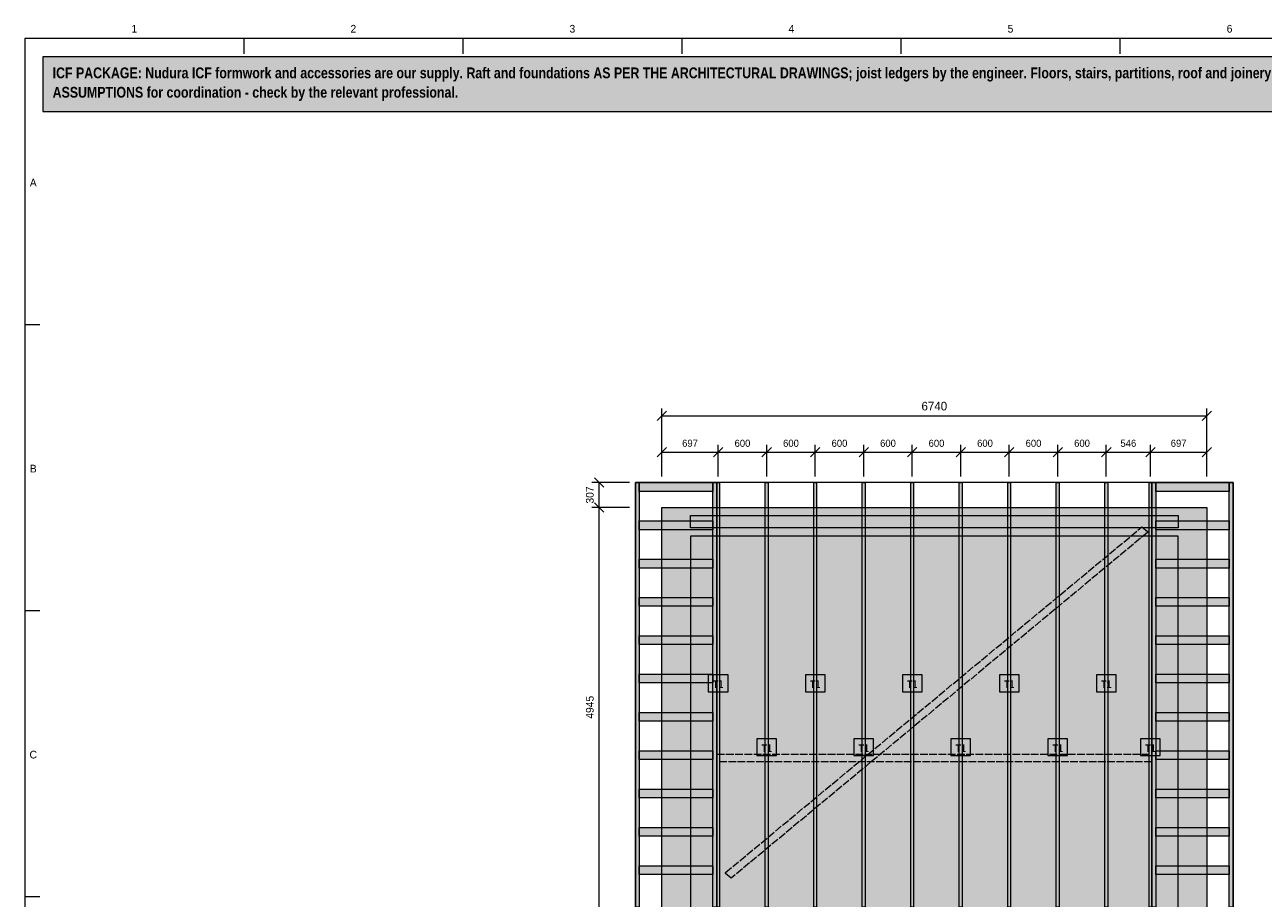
# Model space of a CAD drawing. Header units: millimetres. Extents: x 17 to 413, y 4 to 292.
# Tile 2 of 3: x 20 to 224, y 148 to 292. Entities that reach past the tile are written whole.
import ezdxf
from ezdxf.enums import TextEntityAlignment as Align

# ---------------------------------------------------------------- set-up
doc = ezdxf.new("R2010")
doc.units = ezdxf.units.MM
doc.linetypes.add('DASHED', pattern=[1.524, 1.27, -0.254])
for name, color, linetype in [('FILL-C_6B451A', 7, 'Continuous'), ('FILL-LIGHT', 7, 'Continuous'), ('FILL-MASONRY_FILL', 7, 'Continuous'), ('FILL-TIMBER', 7, 'Continuous'), ('FILL-WHITE', 7, 'Continuous'), ('LINE-C_6B451A', 7, 'Continuous'), ('LINE-C_8C66A6-DASH', 7, 'DASHED'), ('LINE-C_B27326', 7, 'Continuous'), ('LINE-GREY', 7, 'Continuous'), ('LINE-INK', 7, 'Continuous'), ('LINE-MASONRY', 7, 'Continuous'), ('LINE-RED', 7, 'Continuous'), ('LINE-STEEL_GREY', 7, 'Continuous'), ('TEXT-C_6B451A', 7, 'Continuous'), ('TEXT-INK', 7, 'Continuous'), ('TEXT-STEEL_GREY', 7, 'Continuous')]:
    doc.layers.add(name, color=color, linetype=linetype)
doc.styles.add('OpenSansCondensed-Bold', font='OpenSansCondensed-Bold.ttf')

msp = doc.modelspace()

# ---------------------------------------------------------------- hatches: boundary and pattern name
at = {"layer": 'FILL-C_6B451A', "true_color": 0x6b451a}
h = msp.add_hatch(color=256, dxfattribs=at)
h.dxf.hatch_style = 1
h.paths.add_polyline_path([(134.12, 146.75), (134.12, 216.78), (134.59, 216.78), (134.59, 146.75)])
h = msp.add_hatch(color=256, dxfattribs=at)
h.dxf.hatch_style = 1
h.paths.add_polyline_path([(142.12, 146.75), (142.12, 216.78), (142.59, 216.78), (142.59, 146.75)])
h = msp.add_hatch(color=256, dxfattribs=at)
h.dxf.hatch_style = 1
h.paths.add_polyline_path([(150.12, 146.75), (150.12, 216.78), (150.59, 216.78), (150.59, 146.75)])
h = msp.add_hatch(color=256, dxfattribs=at)
h.dxf.hatch_style = 1
h.paths.add_polyline_path([(158.12, 146.75), (158.12, 216.78), (158.59, 216.78), (158.59, 146.75)])
h = msp.add_hatch(color=256, dxfattribs=at)
h.dxf.hatch_style = 1
h.paths.add_polyline_path([(166.12, 146.75), (166.12, 216.78), (166.59, 216.78), (166.59, 146.75)])
h = msp.add_hatch(color=256, dxfattribs=at)
h.dxf.hatch_style = 1
h.paths.add_polyline_path([(174.12, 146.75), (174.12, 216.78), (174.59, 216.78), (174.59, 146.75)])
h = msp.add_hatch(color=256, dxfattribs=at)
h.dxf.hatch_style = 1
h.paths.add_polyline_path([(182.12, 146.75), (182.12, 216.78), (182.59, 216.78), (182.59, 146.75)])
h = msp.add_hatch(color=256, dxfattribs=at)
h.dxf.hatch_style = 1
h.paths.add_polyline_path([(190.12, 146.75), (190.12, 216.78), (190.59, 216.78), (190.59, 146.75)])
h = msp.add_hatch(color=256, dxfattribs=at)
h.dxf.hatch_style = 1
h.paths.add_polyline_path([(198.12, 146.75), (198.12, 216.78), (198.59, 216.78), (198.59, 146.75)])
h = msp.add_hatch(color=256, dxfattribs=at)
h.dxf.hatch_style = 1
h.paths.add_polyline_path([(205.41, 146.75), (205.41, 216.78), (205.88, 216.78), (205.88, 146.75)])
h = msp.add_hatch(color=256, dxfattribs=at)
h.dxf.hatch_style = 1
h.paths.add_polyline_path([(134.12, 82.17), (134.12, 211.33), (134.59, 211.33), (134.59, 82.17)])
h = msp.add_hatch(color=256, dxfattribs=at)
h.dxf.hatch_style = 1
h.paths.add_polyline_path([(142.12, 82.17), (142.12, 211.33), (142.59, 211.33), (142.59, 82.17)])
h = msp.add_hatch(color=256, dxfattribs=at)
h.dxf.hatch_style = 1
h.paths.add_polyline_path([(150.12, 82.17), (150.12, 211.33), (150.59, 211.33), (150.59, 82.17)])
h = msp.add_hatch(color=256, dxfattribs=at)
h.dxf.hatch_style = 1
h.paths.add_polyline_path([(158.12, 82.17), (158.12, 211.33), (158.59, 211.33), (158.59, 82.17)])
h = msp.add_hatch(color=256, dxfattribs=at)
h.dxf.hatch_style = 1
h.paths.add_polyline_path([(166.12, 82.17), (166.12, 211.33), (166.59, 211.33), (166.59, 82.17)])
h = msp.add_hatch(color=256, dxfattribs=at)
h.dxf.hatch_style = 1
h.paths.add_polyline_path([(174.12, 82.17), (174.12, 211.33), (174.59, 211.33), (174.59, 82.17)])
h = msp.add_hatch(color=256, dxfattribs=at)
h.dxf.hatch_style = 1
h.paths.add_polyline_path([(182.12, 82.17), (182.12, 211.33), (182.59, 211.33), (182.59, 82.17)])
h = msp.add_hatch(color=256, dxfattribs=at)
h.dxf.hatch_style = 1
h.paths.add_polyline_path([(190.12, 82.17), (190.12, 211.33), (190.59, 211.33), (190.59, 82.17)])
h = msp.add_hatch(color=256, dxfattribs=at)
h.dxf.hatch_style = 1
h.paths.add_polyline_path([(198.12, 82.17), (198.12, 211.33), (198.59, 211.33), (198.59, 82.17)])
h = msp.add_hatch(color=256, dxfattribs=at)
h.dxf.hatch_style = 1
h.paths.add_polyline_path([(205.41, 82.17), (205.41, 211.33), (205.88, 211.33), (205.88, 82.17)])
at = {"layer": 'FILL-LIGHT', "true_color": 0xdedee0}
h = msp.add_hatch(color=256, dxfattribs=at)
h.dxf.hatch_style = 1
h.paths.add_polyline_path([(125.07, 80.82), (125.07, 80.82), (125.07, 212.68), (125.07, 212.68), (125.07, 212.68), (214.93, 212.68), (214.93, 212.68), (214.93, 212.68), (214.93, 80.82), (214.93, 80.82), (214.93, 80.82), (125.07, 80.82)])
h.paths.add_polyline_path([(129.81, 85.56), (129.81, 85.56), (129.81, 85.56), (129.81, 85.56), (129.81, 85.56), (129.81, 85.56), (129.81, 85.56), (129.81, 85.56), (129.81, 85.56), (129.81, 85.56), (129.81, 85.56), (129.81, 85.56), (129.81, 85.56), (129.81, 85.56), (129.81, 85.56), (129.81, 85.56), (129.81, 85.56), (210.19, 85.56), (210.19, 85.56), (210.19, 85.56), (210.19, 85.56), (210.19, 85.56), (210.19, 85.56), (210.19, 85.56), (210.19, 85.56), (210.19, 85.56), (210.19, 85.56), (210.19, 85.56), (210.19, 85.56), (210.19, 85.56), (210.19, 85.56), (210.19, 85.56), (210.19, 85.56), (210.19, 85.56), (210.19, 207.94), (210.19, 207.94), (210.19, 207.94), (210.19, 207.94), (210.19, 207.94), (210.19, 207.94), (210.19, 207.94), (210.19, 207.94), (210.19, 207.94), (210.19, 207.94), (210.19, 207.94), (210.19, 207.94), (210.19, 207.94), (210.19, 207.94), (210.19, 207.94), (210.19, 207.94), (210.19, 207.94), (129.81, 207.94), (129.81, 207.94), (129.81, 207.94), (129.81, 207.94), (129.81, 207.94), (129.81, 207.94), (129.81, 207.94), (129.81, 207.94), (129.81, 207.94), (129.81, 207.94), (129.81, 207.94), (129.81, 207.94), (129.81, 207.94), (129.81, 207.94), (129.81, 207.94), (129.81, 207.94), (129.81, 207.94)], flags=0)
at = {"layer": 'FILL-MASONRY_FILL', "true_color": 0xcce6cc}
h = msp.add_hatch(color=256, dxfattribs=at)
h.dxf.hatch_style = 1
h.paths.add_polyline_path([(120.72, 146.75), (120.72, 216.78), (121.35, 216.78), (121.35, 146.75)])
h = msp.add_hatch(color=256, dxfattribs=at)
h.dxf.hatch_style = 1
h.paths.add_polyline_path([(121.35, 215.33), (121.35, 216.78), (133.48, 216.78), (133.48, 215.33)])
h = msp.add_hatch(color=256, dxfattribs=at)
h.dxf.hatch_style = 1
h.paths.add_polyline_path([(133.49, 146.75), (133.49, 216.78), (134.12, 216.78), (134.12, 146.75)])
h = msp.add_hatch(color=256, dxfattribs=at)
h.dxf.hatch_style = 1
h.paths.add_polyline_path([(205.88, 146.75), (205.88, 216.78), (206.51, 216.78), (206.51, 146.75)])
h = msp.add_hatch(color=256, dxfattribs=at)
h.dxf.hatch_style = 1
h.paths.add_polyline_path([(206.52, 215.33), (206.52, 216.78), (218.65, 216.78), (218.65, 215.33)])
h = msp.add_hatch(color=256, dxfattribs=at)
h.dxf.hatch_style = 1
h.paths.add_polyline_path([(218.65, 146.75), (218.65, 216.78), (219.28, 216.78), (219.28, 146.75)])
h = msp.add_hatch(color=256, dxfattribs=at)
h.dxf.hatch_style = 1
h.paths.add_polyline_path([(121.35, 209.01), (121.35, 210.46), (133.48, 210.46), (133.48, 209.01)])
h = msp.add_hatch(color=256, dxfattribs=at)
h.dxf.hatch_style = 1
h.paths.add_polyline_path([(206.52, 209.01), (206.52, 210.46), (218.65, 210.46), (218.65, 209.01)])
h = msp.add_hatch(color=256, dxfattribs=at)
h.dxf.hatch_style = 1
h.paths.add_polyline_path([(121.35, 202.69), (121.35, 204.14), (133.48, 204.14), (133.48, 202.69)])
h = msp.add_hatch(color=256, dxfattribs=at)
h.dxf.hatch_style = 1
h.paths.add_polyline_path([(206.52, 202.69), (206.52, 204.14), (218.65, 204.14), (218.65, 202.69)])
h = msp.add_hatch(color=256, dxfattribs=at)
h.dxf.hatch_style = 1
h.paths.add_polyline_path([(121.35, 196.37), (121.35, 197.82), (133.48, 197.82), (133.48, 196.37)])
h = msp.add_hatch(color=256, dxfattribs=at)
h.dxf.hatch_style = 1
h.paths.add_polyline_path([(206.52, 196.37), (206.52, 197.82), (218.65, 197.82), (218.65, 196.37)])
h = msp.add_hatch(color=256, dxfattribs=at)
h.dxf.hatch_style = 1
h.paths.add_polyline_path([(121.35, 190.05), (121.35, 191.5), (133.48, 191.5), (133.48, 190.05)])
h = msp.add_hatch(color=256, dxfattribs=at)
h.dxf.hatch_style = 1
h.paths.add_polyline_path([(206.52, 190.05), (206.52, 191.5), (218.65, 191.5), (218.65, 190.05)])
h = msp.add_hatch(color=256, dxfattribs=at)
h.dxf.hatch_style = 1
h.paths.add_polyline_path([(121.35, 183.73), (121.35, 185.18), (133.48, 185.18), (133.48, 183.73)])
h = msp.add_hatch(color=256, dxfattribs=at)
h.dxf.hatch_style = 1
h.paths.add_polyline_path([(206.52, 183.73), (206.52, 185.18), (218.65, 185.18), (218.65, 183.73)])
h = msp.add_hatch(color=256, dxfattribs=at)
h.dxf.hatch_style = 1
h.paths.add_polyline_path([(121.35, 177.41), (121.35, 178.86), (133.48, 178.86), (133.48, 177.41)])
h = msp.add_hatch(color=256, dxfattribs=at)
h.dxf.hatch_style = 1
h.paths.add_polyline_path([(206.52, 177.41), (206.52, 178.86), (218.65, 178.86), (218.65, 177.41)])
h = msp.add_hatch(color=256, dxfattribs=at)
h.dxf.hatch_style = 1
h.paths.add_polyline_path([(121.35, 171.09), (121.35, 172.54), (133.48, 172.54), (133.48, 171.09)])
h = msp.add_hatch(color=256, dxfattribs=at)
h.dxf.hatch_style = 1
h.paths.add_polyline_path([(206.52, 171.09), (206.52, 172.54), (218.65, 172.54), (218.65, 171.09)])
h = msp.add_hatch(color=256, dxfattribs=at)
h.dxf.hatch_style = 1
h.paths.add_polyline_path([(121.35, 164.78), (121.35, 166.22), (133.48, 166.22), (133.48, 164.78)])
h = msp.add_hatch(color=256, dxfattribs=at)
h.dxf.hatch_style = 1
h.paths.add_polyline_path([(206.52, 164.78), (206.52, 166.22), (218.65, 166.22), (218.65, 164.78)])
h = msp.add_hatch(color=256, dxfattribs=at)
h.dxf.hatch_style = 1
h.paths.add_polyline_path([(121.35, 158.46), (121.35, 159.9), (133.48, 159.9), (133.48, 158.46)])
h = msp.add_hatch(color=256, dxfattribs=at)
h.dxf.hatch_style = 1
h.paths.add_polyline_path([(206.52, 158.46), (206.52, 159.9), (218.65, 159.9), (218.65, 158.46)])
h = msp.add_hatch(color=256, dxfattribs=at)
h.dxf.hatch_style = 1
h.paths.add_polyline_path([(121.35, 152.14), (121.35, 153.58), (133.48, 153.58), (133.48, 152.14)])
h = msp.add_hatch(color=256, dxfattribs=at)
h.dxf.hatch_style = 1
h.paths.add_polyline_path([(206.52, 152.14), (206.52, 153.58), (218.65, 153.58), (218.65, 152.14)])
at = {"layer": 'FILL-TIMBER', "true_color": 0xf2e0b2}
h = msp.add_hatch(color=256, dxfattribs=at)
h.dxf.hatch_style = 1
h.paths.add_polyline_path([(129.81, 209.33), (129.81, 211.33), (210.19, 211.33), (210.19, 209.33)])
at = {"layer": 'FILL-WHITE', "true_color": 0xfff5f0}
h = msp.add_hatch(color=256, dxfattribs=at)
h.dxf.hatch_style = 1
h.paths.add_polyline_path([(23, 278), (307, 278), (307, 287), (23, 287)])
at = {"layer": 'FILL-WHITE', "true_color": 0xffffff}
h = msp.add_hatch(color=256, dxfattribs=at)
h.dxf.hatch_style = 1
h.paths.add_polyline_path([(132.73, 182.29), (135.99, 182.29), (135.99, 185.05), (132.73, 185.05)])
h = msp.add_hatch(color=256, dxfattribs=at)
h.dxf.hatch_style = 1
h.paths.add_polyline_path([(148.73, 182.29), (151.99, 182.29), (151.99, 185.05), (148.73, 185.05)])
h = msp.add_hatch(color=256, dxfattribs=at)
h.dxf.hatch_style = 1
h.paths.add_polyline_path([(164.73, 182.29), (167.99, 182.29), (167.99, 185.05), (164.73, 185.05)])
h = msp.add_hatch(color=256, dxfattribs=at)
h.dxf.hatch_style = 1
h.paths.add_polyline_path([(180.73, 182.29), (183.99, 182.29), (183.99, 185.05), (180.73, 185.05)])
h = msp.add_hatch(color=256, dxfattribs=at)
h.dxf.hatch_style = 1
h.paths.add_polyline_path([(196.73, 182.29), (199.99, 182.29), (199.99, 185.05), (196.73, 185.05)])
h = msp.add_hatch(color=256, dxfattribs=at)
h.dxf.hatch_style = 1
h.paths.add_polyline_path([(140.73, 171.74), (143.99, 171.74), (143.99, 174.51), (140.73, 174.51)])
h = msp.add_hatch(color=256, dxfattribs=at)
h.dxf.hatch_style = 1
h.paths.add_polyline_path([(156.73, 171.74), (159.99, 171.74), (159.99, 174.51), (156.73, 174.51)])
h = msp.add_hatch(color=256, dxfattribs=at)
h.dxf.hatch_style = 1
h.paths.add_polyline_path([(172.73, 171.74), (175.99, 171.74), (175.99, 174.51), (172.73, 174.51)])
h = msp.add_hatch(color=256, dxfattribs=at)
h.dxf.hatch_style = 1
h.paths.add_polyline_path([(188.73, 171.74), (191.99, 171.74), (191.99, 174.51), (188.73, 174.51)])
h = msp.add_hatch(color=256, dxfattribs=at)
h.dxf.hatch_style = 1
h.paths.add_polyline_path([(204.01, 171.74), (207.27, 171.74), (207.27, 174.51), (204.01, 174.51)])

# ---------------------------------------------------------------- linework, layer by layer
at = {"layer": 'LINE-C_6B451A', "lineweight": 5}
for points in [[(134.12, 146.75), (134.12, 216.78), (134.59, 216.78), (134.59, 146.75)], [(142.12, 146.75), (142.12, 216.78), (142.59, 216.78), (142.59, 146.75)], [(150.12, 146.75), (150.12, 216.78), (150.59, 216.78), (150.59, 146.75)], [(158.12, 146.75), (158.12, 216.78), (158.59, 216.78), (158.59, 146.75)], [(166.12, 146.75), (166.12, 216.78), (166.59, 216.78), (166.59, 146.75)], [(174.12, 146.75), (174.12, 216.78), (174.59, 216.78), (174.59, 146.75)], [(182.12, 146.75), (182.12, 216.78), (182.59, 216.78), (182.59, 146.75)], [(190.12, 146.75), (190.12, 216.78), (190.59, 216.78), (190.59, 146.75)], [(198.12, 146.75), (198.12, 216.78), (198.59, 216.78), (198.59, 146.75)], [(205.41, 146.75), (205.41, 216.78), (205.88, 216.78), (205.88, 146.75)], [(134.12, 82.17), (134.12, 211.33), (134.59, 211.33), (134.59, 82.17)], [(142.12, 82.17), (142.12, 211.33), (142.59, 211.33), (142.59, 82.17)], [(150.12, 82.17), (150.12, 211.33), (150.59, 211.33), (150.59, 82.17)], [(158.12, 82.17), (158.12, 211.33), (158.59, 211.33), (158.59, 82.17)], [(166.12, 82.17), (166.12, 211.33), (166.59, 211.33), (166.59, 82.17)], [(174.12, 82.17), (174.12, 211.33), (174.59, 211.33), (174.59, 82.17)], [(182.12, 82.17), (182.12, 211.33), (182.59, 211.33), (182.59, 82.17)], [(190.12, 82.17), (190.12, 211.33), (190.59, 211.33), (190.59, 82.17)], [(198.12, 82.17), (198.12, 211.33), (198.59, 211.33), (198.59, 82.17)], [(205.41, 82.17), (205.41, 211.33), (205.88, 211.33), (205.88, 82.17)], [(132.73, 182.29), (135.99, 182.29), (135.99, 185.05), (132.73, 185.05)], [(148.73, 182.29), (151.99, 182.29), (151.99, 185.05), (148.73, 185.05)], [(164.73, 182.29), (167.99, 182.29), (167.99, 185.05), (164.73, 185.05)], [(180.73, 182.29), (183.99, 182.29), (183.99, 185.05), (180.73, 185.05)], [(196.73, 182.29), (199.99, 182.29), (199.99, 185.05), (196.73, 185.05)], [(140.73, 171.74), (143.99, 171.74), (143.99, 174.51), (140.73, 174.51)], [(156.73, 171.74), (159.99, 171.74), (159.99, 174.51), (156.73, 174.51)], [(172.73, 171.74), (175.99, 171.74), (175.99, 174.51), (172.73, 174.51)], [(188.73, 171.74), (191.99, 171.74), (191.99, 174.51), (188.73, 174.51)], [(204.01, 171.74), (207.27, 171.74), (207.27, 174.51), (204.01, 174.51)]]:
    msp.add_lwpolyline(points, close=True, dxfattribs=at)
at = {"layer": 'LINE-C_8C66A6-DASH', "lineweight": 5}
for points in [[(136.51, 151.54), (135.58, 152.29), (135.58, 152.46), (204.25, 209.47), (205.17, 208.72), (205.17, 208.56)], [(134.12, 170.7), (134.12, 171.99), (205.88, 171.99), (205.88, 170.7)]]:
    msp.add_lwpolyline(points, close=True, dxfattribs=at)
at = {"layer": 'LINE-C_B27326', "lineweight": 5}
msp.add_lwpolyline([(129.81, 209.33), (129.81, 211.33), (210.19, 211.33), (210.19, 209.33)], close=True, dxfattribs=at)
at = {"layer": 'LINE-GREY', "lineweight": 5}
msp.add_lwpolyline([(125.07, 80.82), (125.07, 80.82), (125.07, 212.68), (125.07, 212.68), (125.07, 212.68), (214.93, 212.68), (214.93, 212.68), (214.93, 212.68), (214.93, 80.82), (214.93, 80.82), (214.93, 80.82), (125.07, 80.82)], close=True, dxfattribs=at)
msp.add_lwpolyline([(210.19, 85.56), (210.19, 207.94), (210.19, 207.94), (210.19, 207.94), (210.19, 207.94), (210.19, 207.94), (210.19, 207.94), (210.19, 207.94), (210.19, 207.94), (210.19, 207.94), (210.19, 207.94), (210.19, 207.94), (210.19, 207.94), (210.19, 207.94), (210.19, 207.94), (210.19, 207.94), (210.19, 207.94), (210.19, 207.94), (129.81, 207.94), (129.81, 207.94), (129.81, 207.94), (129.81, 207.94), (129.81, 207.94), (129.81, 207.94), (129.81, 207.94), (129.81, 207.94), (129.81, 207.94), (129.81, 207.94), (129.81, 207.94), (129.81, 207.94), (129.81, 207.94), (129.81, 207.94), (129.81, 207.94), (129.81, 207.94), (129.81, 207.94), (129.81, 85.56)], dxfattribs=at)
at = {"layer": 'LINE-INK', "lineweight": 5}
for p, q in [((56.12, 290), (56.12, 287.5)), ((92.25, 290), (92.25, 287.5)), ((128.38, 290), (128.38, 287.5)), ((164.5, 290), (164.5, 287.5)), ((200.62, 290), (200.62, 287.5)), ((20, 242.83), (22.5, 242.83)), ((125.07, 217.78), (125.07, 228.98)), ((214.93, 217.78), (214.93, 228.98)), ((124.29, 227), (125.84, 228.55)), ((125.07, 227.78), (214.93, 227.78)), ((214.16, 227), (215.71, 228.55)), ((125.07, 217.78), (125.07, 222.98)), ((134.36, 217.78), (134.36, 222.98)), ((142.36, 217.78), (142.36, 222.98)), ((150.36, 217.78), (150.36, 222.98)), ((158.36, 217.78), (158.36, 222.98)), ((166.36, 217.78), (166.36, 222.98)), ((174.36, 217.78), (174.36, 222.98)), ((182.36, 217.78), (182.36, 222.98)), ((190.36, 217.78), (190.36, 222.98)), ((198.36, 217.78), (198.36, 222.98)), ((205.64, 217.78), (205.64, 222.98)), ((214.93, 217.78), (214.93, 222.98)), ((124.29, 221), (125.84, 222.55)), ((125.07, 221.78), (214.93, 221.78)), ((133.58, 221), (135.14, 222.55)), ((141.58, 221), (143.14, 222.55)), ((149.58, 221), (151.14, 222.55)), ((157.58, 221), (159.14, 222.55)), ((165.58, 221), (167.14, 222.55)), ((173.58, 221), (175.14, 222.55)), ((181.58, 221), (183.14, 222.55)), ((189.58, 221), (191.14, 222.55)), ((197.58, 221), (199.14, 222.55)), ((204.86, 221), (206.42, 222.55)), ((214.16, 221), (215.71, 222.55)), ((119.72, 216.78), (113.52, 216.78)), ((115.5, 216), (113.94, 217.55)), ((114.72, 76.72), (114.72, 216.78)), ((119.72, 212.68), (113.52, 212.68)), ((115.5, 211.91), (113.94, 213.46)), ((20, 195.67), (22.5, 195.67)), ((20, 148.5), (22.5, 148.5))]:
    msp.add_line(p, q, dxfattribs=at)
msp.add_lwpolyline([(20, 7), (413, 7), (413, 290), (20, 290)], close=True, dxfattribs=at)
at = {"layer": 'LINE-MASONRY', "lineweight": 5}
for points in [[(120.72, 146.75), (120.72, 216.78), (121.35, 216.78), (121.35, 146.75)], [(121.35, 215.33), (121.35, 216.78), (133.48, 216.78), (133.48, 215.33)], [(133.49, 146.75), (133.49, 216.78), (134.12, 216.78), (134.12, 146.75)], [(205.88, 146.75), (205.88, 216.78), (206.51, 216.78), (206.51, 146.75)], [(206.52, 215.33), (206.52, 216.78), (218.65, 216.78), (218.65, 215.33)], [(218.65, 146.75), (218.65, 216.78), (219.28, 216.78), (219.28, 146.75)], [(121.35, 209.01), (121.35, 210.46), (133.48, 210.46), (133.48, 209.01)], [(206.52, 209.01), (206.52, 210.46), (218.65, 210.46), (218.65, 209.01)], [(121.35, 202.69), (121.35, 204.14), (133.48, 204.14), (133.48, 202.69)], [(206.52, 202.69), (206.52, 204.14), (218.65, 204.14), (218.65, 202.69)], [(121.35, 196.37), (121.35, 197.82), (133.48, 197.82), (133.48, 196.37)], [(206.52, 196.37), (206.52, 197.82), (218.65, 197.82), (218.65, 196.37)], [(121.35, 190.05), (121.35, 191.5), (133.48, 191.5), (133.48, 190.05)], [(206.52, 190.05), (206.52, 191.5), (218.65, 191.5), (218.65, 190.05)], [(121.35, 183.73), (121.35, 185.18), (133.48, 185.18), (133.48, 183.73)], [(206.52, 183.73), (206.52, 185.18), (218.65, 185.18), (218.65, 183.73)], [(121.35, 177.41), (121.35, 178.86), (133.48, 178.86), (133.48, 177.41)], [(206.52, 177.41), (206.52, 178.86), (218.65, 178.86), (218.65, 177.41)], [(121.35, 171.09), (121.35, 172.54), (133.48, 172.54), (133.48, 171.09)], [(206.52, 171.09), (206.52, 172.54), (218.65, 172.54), (218.65, 171.09)], [(121.35, 164.78), (121.35, 166.22), (133.48, 166.22), (133.48, 164.78)], [(206.52, 164.78), (206.52, 166.22), (218.65, 166.22), (218.65, 164.78)], [(121.35, 158.46), (121.35, 159.9), (133.48, 159.9), (133.48, 158.46)], [(206.52, 158.46), (206.52, 159.9), (218.65, 159.9), (218.65, 158.46)], [(121.35, 152.14), (121.35, 153.58), (133.48, 153.58), (133.48, 152.14)], [(206.52, 152.14), (206.52, 153.58), (218.65, 153.58), (218.65, 152.14)]]:
    msp.add_lwpolyline(points, close=True, dxfattribs=at)
at = {"layer": 'LINE-RED', "lineweight": 5}
msp.add_lwpolyline([(23, 278), (307, 278), (307, 287), (23, 287)], close=True, dxfattribs=at)
at = {"layer": 'LINE-STEEL_GREY', "lineweight": 5}
msp.add_lwpolyline([(219.28, 76.72), (219.28, 216.78), (120.72, 216.78), (120.72, 76.72)], close=True, dxfattribs=at)

# ---------------------------------------------------------------- texts
at = {"layer": 'TEXT-C_6B451A', "style": 'OpenSansCondensed-Bold'}
for p in [(134.36, 182.89), (150.36, 182.89), (166.36, 182.89), (182.36, 182.89), (198.36, 182.89), (142.36, 172.34), (158.36, 172.34), (174.36, 172.34), (190.36, 172.34), (205.64, 172.34)]:
    msp.add_text('T1', height=1.27, dxfattribs=at).set_placement(p, align=Align.CENTER)
at = {"layer": 'TEXT-INK', "style": 'OpenSansCondensed-Bold'}
for s, p in [('ICF PACKAGE: Nudura ICF formwork and accessories are our supply. Raft and foundations AS PER THE ARCHITECTURAL DRAWINGS; joist ledgers by the engineer. Floors, stairs, partitions, roof and joinery are drawn as DESIGN', (24.6, 283.47)), ('ASSUMPTIONS for coordination - check by the relevant professional.', (24.6, 280.27))]:
    msp.add_text(s, height=1.778, dxfattribs=at).set_placement(p)
at = {"layer": 'TEXT-INK'}
for s, height, p in [('6740', 1.422, (170, 228.68)), ('697', 1.168, (129.71, 222.68)), ('600', 1.168, (138.36, 222.68)), ('600', 1.168, (146.36, 222.68)), ('600', 1.168, (154.36, 222.68)), ('600', 1.168, (162.36, 222.68)), ('600', 1.168, (170.36, 222.68)), ('600', 1.168, (178.36, 222.68)), ('600', 1.168, (186.36, 222.68)), ('600', 1.168, (194.36, 222.68)), ('546', 1.168, (202, 222.68)), ('697', 1.168, (210.29, 222.68))]:
    msp.add_text(s, height=height, dxfattribs=at).set_placement(p, align=Align.CENTER)
for s, p in [('307', (113.82, 214.73)), ('4945', (113.82, 179.72))]:
    msp.add_text(s, height=1.27, rotation=90, dxfattribs=at).set_placement(p, align=Align.CENTER)
at = {"layer": 'TEXT-STEEL_GREY'}
for s, p in [('1', (38.06, 291)), ('2', (74.19, 291)), ('3', (110.31, 291)), ('4', (146.44, 291)), ('5', (182.56, 291)), ('6', (218.69, 291)), ('A', (21.4, 265.62)), ('B', (21.4, 218.45)), ('C', (21.4, 171.28))]:
    msp.add_text(s, height=1.27, dxfattribs=at).set_placement(p, align=Align.CENTER)

doc.saveas('drawing.dxf')
